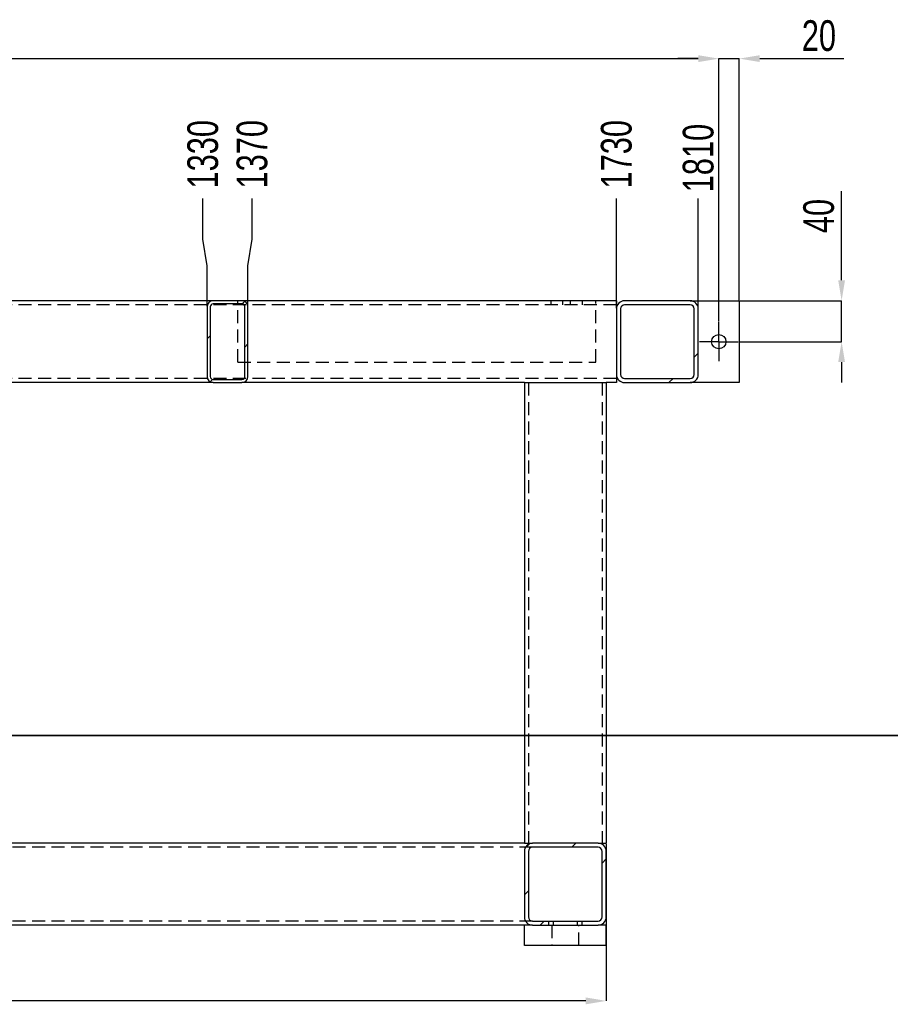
# Model space of a CAD drawing. Header units: millimetres. Extents: x 0 to 841, y 0 to 594.
# Tile 12 of 14: x 560 to 645, y 320 to 416. Entities that reach past the tile are written whole.
import ezdxf

# ---------------------------------------------------------------- set-up
doc = ezdxf.new("R2010")
doc.units = ezdxf.units.MM
doc.header["$PDSIZE"] = -1
doc.linetypes.add('CENTERX2', pattern=[20.32, 12.7, -2.54, 2.54, -2.54])
doc.linetypes.add('HIDDEN', pattern=[1.905, 1.27, -0.635])
for name, color, linetype in [('COTES', 1, 'Continuous'), ('TRAIT-FINS', 9, 'Continuous'), ('TRAIT-MIXTES', 3, 'CENTERX2'), ('TRAIT-TIRET', 2, 'HIDDEN')]:
    doc.layers.add(name, color=color, linetype=linetype)
doc.layers.add('TRAIT-FORT', color=4, linetype='Continuous', lineweight=25)
doc.styles.add('SLDTEXTSTYLE0', font='TXT', dxfattribs={"width": 0.75})
doc.dimstyles.new('SLDDIMSTYLE12', dxfattribs={"dimtxt": 3, "dimasz": 2, "dimexe": 0, "dimexo": 0.0625, "dimgap": 0.75, "dimtad": 0, "dimtih": 1, "dimtoh": 1, "dimdec": 0, "dimlfac": 10, "dimrnd": 1e-09, "dimzin": 12, "dimdsep": 46, "dimtxsty": 'SLDTEXTSTYLE0', "dimsah": 1, "dimcen": 0.09, "dimadec": 0, "dimazin": 3, "dimtfac": 1, "dimtdec": 0, "dimtofl": 0, "dimtmove": 0, "dimatfit": 3, "dimfxl": 1, "dimfrac": 2, "dimtolj": 1, "dimtzin": 12, "dimarcsym": 0})
doc.dimstyles.new('SLDDIMSTYLE2', dxfattribs={"dimtxt": 3, "dimasz": 2, "dimexe": 0, "dimexo": 0.0625, "dimgap": 0.75, "dimtad": 1, "dimdec": 0, "dimlfac": 10, "dimrnd": 1e-09, "dimzin": 12, "dimdsep": 46, "dimtxsty": 'SLDTEXTSTYLE0', "dimsah": 1, "dimcen": 0.09, "dimadec": 0, "dimazin": 3, "dimtfac": 1, "dimtdec": 0, "dimtofl": 0, "dimtmove": 0, "dimatfit": 3, "dimfxl": 1, "dimfrac": 2, "dimtolj": 1, "dimtzin": 12, "dimarcsym": 0})
doc.dimstyles.new('SLDDIMSTYLE3', dxfattribs={"dimtxt": 3, "dimasz": 2, "dimexe": 0, "dimexo": 0.0625, "dimgap": 0.75, "dimtad": 1, "dimdec": 0, "dimlfac": 10, "dimrnd": 1e-09, "dimzin": 12, "dimdsep": 46, "dimtxsty": 'SLDTEXTSTYLE0', "dimsah": 1, "dimcen": 0.09, "dimadec": 0, "dimazin": 3, "dimtfac": 1, "dimtdec": 0, "dimtmove": 0, "dimatfit": 0, "dimfxl": 1, "dimfrac": 2, "dimtolj": 1, "dimtzin": 12, "dimarcsym": 0})
pattern_1 = [(45, (0, 0), (-13.4704, 13.4704), []), (45, (4.49, 2e-323), (-13.4704, 13.4704), []), (45, (8.98, 4e-323), (-13.4704, 13.4704), []), (45, (13.47, 6e-323), (-13.4704, 13.4704), [])]

# ---------------------------------------------------------------- blocks, each defined once
blk = doc.blocks.new('_D_53')
at = {"layer": 'COTES', "color": 0, "lineweight": -2, "transparency": 16777216}
for p, q in [((577.866, 394.93), (577.866, 398.93)), ((578.271, 392.33), (577.866, 394.93)), ((578.271, 388.392), (578.271, 392.33))]:
    blk.add_line(p, q, dxfattribs=at)
at = {"layer": 'Defpoints', "color": 0, "transparency": 16777216}
for p in [(577.866, 398.93), (445.271, 388.13), (578.271, 388.33)]:
    blk.add_point(p, dxfattribs=at)
at = {"layer": 'COTES', "color": 0, "transparency": 16777216, "insert": (577.866, 403.242), "char_height": 3, "attachment_point": 5, "rotation": 90, "style": 'SLDTEXTSTYLE0'}
blk.add_mtext('\\A1;1330', dxfattribs=at)
blk = doc.blocks.new('_D_54')
at = {"layer": 'COTES', "color": 0, "lineweight": -2, "transparency": 16777216}
for p, q in [((582.676, 394.93), (582.676, 398.93)), ((582.271, 392.33), (582.676, 394.93)), ((582.271, 388.392), (582.271, 392.33))]:
    blk.add_line(p, q, dxfattribs=at)
at = {"layer": 'Defpoints', "color": 0, "transparency": 16777216}
for p in [(582.676, 398.93), (445.271, 388.13), (582.271, 388.33)]:
    blk.add_point(p, dxfattribs=at)
at = {"layer": 'COTES', "color": 0, "transparency": 16777216, "insert": (582.676, 403.242), "char_height": 3, "attachment_point": 5, "rotation": 90, "style": 'SLDTEXTSTYLE0'}
blk.add_mtext('\\A1;1370', dxfattribs=at)
blk = doc.blocks.new('_D_55')
at = {"layer": 'COTES', "color": 0, "lineweight": -2, "transparency": 16777216}
blk.add_line((618.271, 388.192), (618.271, 398.93), dxfattribs=at)
at = {"layer": 'Defpoints', "color": 0, "transparency": 16777216}
for p in [(618.271, 398.93), (445.271, 388.13), (618.271, 388.13)]:
    blk.add_point(p, dxfattribs=at)
at = {"layer": 'COTES', "color": 0, "transparency": 16777216, "insert": (618.271, 403.242), "char_height": 3, "attachment_point": 5, "rotation": 90, "style": 'SLDTEXTSTYLE0'}
blk.add_mtext('\\A1;1730', dxfattribs=at)
blk = doc.blocks.new('_D_56')
at = {"layer": 'COTES', "color": 0, "lineweight": -2, "transparency": 16777216}
blk.add_line((626.271, 388.192), (626.271, 398.93), dxfattribs=at)
at = {"layer": 'Defpoints', "color": 0, "transparency": 16777216}
for p in [(626.271, 398.93), (445.271, 388.13), (626.271, 388.13)]:
    blk.add_point(p, dxfattribs=at)
at = {"layer": 'COTES', "color": 0, "transparency": 16777216, "insert": (626.271, 402.867), "char_height": 3, "attachment_point": 5, "rotation": 90, "style": 'SLDTEXTSTYLE0'}
blk.add_mtext('\\A1;1810', dxfattribs=at)
blk = doc.blocks.new('_D_57')
at = {"layer": 'COTES', "color": 0, "lineweight": -2, "transparency": 16777216}
for p, q in [((445.271, 335.867), (445.271, 320.524)), ((617.271, 335.867), (617.271, 320.524)), ((615.271, 320.524), (447.271, 320.524))]:
    blk.add_line(p, q, dxfattribs=at)
at = {"layer": 'COTES', "color": 0, "transparency": 16777216}
for points in [[(447.271, 320.858), (447.271, 320.191), (445.271, 320.524)], [(615.271, 320.858), (615.271, 320.191), (617.271, 320.524)]]:
    blk.add_solid(points, dxfattribs=at)
at = {"layer": 'Defpoints', "color": 0, "transparency": 16777216}
for p in [(445.271, 335.93), (617.271, 335.93), (445.271, 320.524)]:
    blk.add_point(p, dxfattribs=at)
at = {"layer": 'COTES', "color": 0, "transparency": 16777216, "insert": (531.271, 324.274), "char_height": 3, "attachment_point": 2, "style": 'SLDTEXTSTYLE0'}
blk.add_mtext('\\A1;1720', dxfattribs=at)
blk = doc.blocks.new('_D_58')
at = {"layer": 'COTES', "color": 0, "lineweight": -2, "transparency": 16777216}
for p, q in [((443.271, 386.892), (443.271, 412.584)), ((445.271, 412.584), (626.271, 412.584)), ((628.271, 386.892), (628.271, 412.584))]:
    blk.add_line(p, q, dxfattribs=at)
at = {"layer": 'COTES', "color": 0, "transparency": 16777216}
for points in [[(445.271, 412.918), (445.271, 412.251), (443.271, 412.584)], [(626.271, 412.918), (626.271, 412.251), (628.271, 412.584)]]:
    blk.add_solid(points, dxfattribs=at)
at = {"layer": 'Defpoints', "color": 0, "transparency": 16777216}
for p in [(628.271, 412.584), (443.271, 386.83), (628.271, 386.83)]:
    blk.add_point(p, dxfattribs=at)
at = {"layer": 'COTES', "color": 0, "transparency": 16777216, "insert": (535.771, 416.334), "char_height": 3, "attachment_point": 2, "style": 'SLDTEXTSTYLE0'}
blk.add_mtext('\\A1;1850', dxfattribs=at)
blk = doc.blocks.new('_D_60')
at = {"layer": 'COTES', "color": 0, "lineweight": -2, "transparency": 16777216}
for p, q in [((626.271, 412.584), (624.271, 412.584)), ((628.271, 386.892), (628.271, 412.584)), ((628.271, 412.584), (630.271, 412.584)), ((630.271, 388.992), (630.271, 412.584)), ((632.271, 412.584), (640.49, 412.584))]:
    blk.add_line(p, q, dxfattribs=at)
at = {"layer": 'COTES', "color": 0, "transparency": 16777216}
for points in [[(626.271, 412.918), (626.271, 412.251), (628.271, 412.584)], [(632.271, 412.918), (632.271, 412.251), (630.271, 412.584)]]:
    blk.add_solid(points, dxfattribs=at)
at = {"layer": 'Defpoints', "color": 0, "transparency": 16777216}
for p in [(630.271, 412.584), (630.271, 388.93), (628.271, 386.83)]:
    blk.add_point(p, dxfattribs=at)
at = {"layer": 'COTES', "color": 0, "transparency": 16777216, "insert": (638.053, 416.334), "char_height": 3, "attachment_point": 2, "style": 'SLDTEXTSTYLE0'}
blk.add_mtext('\\A1;20', dxfattribs=at)
blk = doc.blocks.new('_D_61')
at = {"layer": 'COTES', "color": 0, "lineweight": -2, "transparency": 16777216}
for p, q in [((640.271, 390.93), (640.271, 399.642)), ((630.333, 388.93), (640.271, 388.93)), ((640.271, 384.93), (640.271, 388.93)), ((630.233, 384.93), (640.271, 384.93)), ((640.271, 382.93), (640.271, 380.93))]:
    blk.add_line(p, q, dxfattribs=at)
at = {"layer": 'COTES', "color": 0, "transparency": 16777216}
for points in [[(639.938, 390.93), (640.604, 390.93), (640.271, 388.93)], [(639.938, 382.93), (640.604, 382.93), (640.271, 384.93)]]:
    blk.add_solid(points, dxfattribs=at)
at = {"layer": 'Defpoints', "color": 0, "transparency": 16777216}
for p in [(630.271, 388.93), (630.171, 384.93), (640.271, 384.93)]:
    blk.add_point(p, dxfattribs=at)
at = {"layer": 'COTES', "color": 0, "transparency": 16777216, "insert": (636.521, 397.205), "char_height": 3, "attachment_point": 2, "rotation": 90, "style": 'SLDTEXTSTYLE0'}
blk.add_mtext('\\A1;40', dxfattribs=at)
blk = doc.blocks.new('SW_CENTERMARKSYMBOL_21')
at = {"layer": 'TRAIT-MIXTES', "color": 0}
for p, q in [((0, 1.2), (0, 1.9)), ((0, 0), (0, 1.2)), ((-1.2, 0), (-1.9, 0)), ((0, 0), (-1.2, 0)), ((0, 0), (0, -1.2)), ((0, 0), (1.2, 0)), ((1.2, 0), (1.9, 0)), ((0, -1.2), (0, -1.9))]:
    blk.add_line(p, q, dxfattribs=at)

msp = doc.modelspace()

# ---------------------------------------------------------------- hatches: boundary and pattern name
at = {"layer": 'TRAIT-FINS'}
h = msp.add_hatch(dxfattribs=at)
h.set_pattern_fill('DIN 201 ACIER ET FONTE', color=256, style=0, pattern_type=2)
h.set_pattern_definition(pattern_1)
edge = h.paths.add_edge_path(flags=0)
edge.add_line((578.270897, 388.329974), (578.270897, 381.529974))
edge.add_arc((578.870897, 381.529974), 0.6, 180, 270)
edge.add_line((578.870897, 380.929974), (581.670897, 380.929974))
edge.add_arc((581.670897, 381.529974), 0.6, 270, 360)
edge.add_line((582.270897, 381.529974), (582.270897, 388.329974))
edge.add_arc((581.670897, 388.329974), 0.6, 0, 90)
edge.add_line((581.670897, 388.929974), (578.870897, 388.929974))
edge.add_arc((578.870897, 388.329974), 0.6, 90, 180)
edge = h.paths.add_edge_path(flags=0)
edge.add_arc((578.870897, 381.529974), 0.3, 180, 270, ccw=False)
edge.add_line((578.570897, 381.529974), (578.570897, 388.329974))
edge.add_arc((578.870897, 388.329974), 0.3, 90, 180, ccw=False)
edge.add_line((578.870897, 388.629974), (581.670897, 388.629974))
edge.add_arc((581.670897, 388.329974), 0.3, 0, 90, ccw=False)
edge.add_line((581.970897, 388.329974), (581.970897, 381.529974))
edge.add_arc((581.670897, 381.529974), 0.3, 270, 360, ccw=False)
edge.add_line((581.670897, 381.229974), (578.870897, 381.229974))
h = msp.add_hatch(dxfattribs=at)
h.set_pattern_fill('DIN 201 ACIER ET FONTE', color=256, style=0, pattern_type=2)
h.set_pattern_definition(pattern_1)
edge = h.paths.add_edge_path(flags=0)
edge.add_arc((625.470897, 388.129974), 0.8, 0, 90)
edge.add_line((625.470897, 388.929974), (619.070897, 388.929974))
edge.add_arc((619.070897, 388.129974), 0.8, 90, 180)
edge.add_line((618.270897, 388.129974), (618.270897, 381.729974))
edge.add_arc((619.070897, 381.729974), 0.8, 180, 270)
edge.add_line((619.070897, 380.929974), (625.470897, 380.929974))
edge.add_arc((625.470897, 381.729974), 0.8, 270, 360)
edge.add_line((626.270897, 381.729974), (626.270897, 388.129974))
edge = h.paths.add_edge_path(flags=0)
edge.add_line((618.670897, 381.729974), (618.670897, 388.129974))
edge.add_arc((619.070897, 388.129974), 0.4, 90, 180, ccw=False)
edge.add_line((619.070897, 388.529974), (625.470897, 388.529974))
edge.add_arc((625.470897, 388.129974), 0.4, 0, 90, ccw=False)
edge.add_line((625.870897, 388.129974), (625.870897, 381.729974))
edge.add_arc((625.470897, 381.729974), 0.4, 270, 360, ccw=False)
edge.add_line((625.470897, 381.329974), (619.070897, 381.329974))
edge.add_arc((619.070897, 381.729974), 0.4, 180, 270, ccw=False)
h = msp.add_hatch(dxfattribs=at)
h.set_pattern_fill('DIN 201 ACIER ET FONTE', color=256, style=0, pattern_type=2)
h.set_pattern_definition(pattern_1)
edge = h.paths.add_edge_path(flags=0)
edge.add_line((616.470897, 335.929974), (610.070897, 335.929974))
edge.add_arc((610.070897, 335.129974), 0.8, 90, 180)
edge.add_line((609.270897, 335.129974), (609.270897, 328.729974))
edge.add_arc((610.070897, 328.729974), 0.8, 180, 270)
edge.add_line((610.070897, 327.929974), (616.470897, 327.929974))
edge.add_arc((616.470897, 328.729974), 0.8, 270, 360)
edge.add_line((617.270897, 328.729974), (617.270897, 335.129974))
edge.add_arc((616.470897, 335.129974), 0.8, 0, 90)
edge = h.paths.add_edge_path(flags=0)
edge.add_arc((610.070897, 335.129974), 0.4, 90, 180, ccw=False)
edge.add_line((610.070897, 335.529974), (616.470897, 335.529974))
edge.add_arc((616.470897, 335.129974), 0.4, 0, 90, ccw=False)
edge.add_line((616.870897, 335.129974), (616.870897, 328.729974))
edge.add_arc((616.470897, 328.729974), 0.4, 270, 360, ccw=False)
edge.add_line((616.470897, 328.329974), (610.070897, 328.329974))
edge.add_arc((610.070897, 328.729974), 0.4, 180, 270, ccw=False)
edge.add_line((609.670897, 328.729974), (609.670897, 335.129974))

# ---------------------------------------------------------------- linework, layer by layer
at = {"lineweight": 35}
msp.add_line((652.950897, 346.462452), (418.590897, 346.462452), dxfattribs=at)
at = {"layer": 'TRAIT-FORT', "lineweight": 25}
for p, q in [((578.870897, 388.929974), (551.170897, 388.929974)), ((581.670897, 388.929974), (578.870897, 388.929974)), ((618.270897, 388.929974), (581.670897, 388.929974)), ((618.270897, 388.929974), (618.270897, 388.129974)), ((625.470897, 388.929974), (619.070897, 388.929974)), ((625.470897, 388.929974), (630.270897, 388.929974)), ((630.270897, 388.929974), (630.270897, 380.929974)), ((578.270897, 388.329974), (578.270897, 381.529974)), ((578.570897, 388.329974), (578.570897, 381.529974)), ((581.670897, 388.629974), (578.870897, 388.629974)), ((581.970897, 381.529974), (581.970897, 388.329974)), ((582.270897, 381.529974), (582.270897, 388.329974)), ((618.270897, 388.129974), (618.270897, 381.729974)), ((618.670897, 388.129974), (618.670897, 381.729974)), ((625.470897, 388.529974), (619.070897, 388.529974)), ((625.870897, 381.729974), (625.870897, 388.129974)), ((626.270897, 381.729974), (626.270897, 388.129974)), ((578.870897, 381.229974), (581.670897, 381.229974)), ((618.270897, 381.729974), (618.270897, 380.929974)), ((619.070897, 381.329974), (625.470897, 381.329974)), ((578.870897, 380.929974), (551.170897, 380.929974)), ((578.870897, 380.929974), (581.670897, 380.929974)), ((609.270897, 380.929974), (581.670897, 380.929974)), ((609.270897, 380.929974), (609.270897, 335.929974)), ((609.270897, 380.929974), (610.070897, 380.929974)), ((610.070897, 380.929974), (616.470897, 380.929974)), ((616.470897, 380.929974), (617.270897, 380.929974)), ((618.270897, 380.929974), (617.270897, 380.929974)), ((617.270897, 380.929974), (617.270897, 335.929974)), ((619.070897, 380.929974), (625.470897, 380.929974)), ((630.270897, 380.929974), (625.470897, 380.929974)), ((609.270897, 335.929974), (535.270897, 335.929974)), ((609.270897, 335.929974), (610.070897, 335.929974)), ((616.470897, 335.929974), (610.070897, 335.929974)), ((616.470897, 335.929974), (617.270897, 335.929974)), ((609.270897, 335.129974), (609.270897, 328.729974)), ((609.670897, 335.129974), (609.670897, 328.729974)), ((616.470897, 335.529974), (610.070897, 335.529974)), ((616.870897, 328.729974), (616.870897, 335.129974)), ((617.270897, 328.729974), (617.270897, 335.129974)), ((610.070897, 328.329974), (616.470897, 328.329974)), ((609.270897, 327.929974), (535.270897, 327.929974)), ((609.270897, 325.929974), (609.270897, 327.929974)), ((610.070897, 327.929974), (609.270897, 327.929974)), ((610.070897, 327.929974), (616.470897, 327.929974)), ((617.270897, 327.929974), (616.470897, 327.929974)), ((617.270897, 325.929974), (617.270897, 327.929974)), ((617.270897, 325.929974), (609.270897, 325.929974))]:
    msp.add_line(p, q, dxfattribs=at)
msp.add_circle((628.270897, 384.929974), 0.7, dxfattribs=at)
for centre, radius, start, end in [((578.870897, 388.329974), 0.6, 90, 180), ((581.670897, 388.329974), 0.6, 0, 90), ((619.070897, 388.129974), 0.8, 90, 180), ((625.470897, 388.129974), 0.8, 0, 90), ((578.870897, 388.329974), 0.3, 90, 180), ((581.670897, 388.329974), 0.3, 0, 90), ((619.070897, 388.129974), 0.4, 90, 180), ((625.470897, 388.129974), 0.4, 0, 90), ((578.870897, 381.529974), 0.6, 180, 270), ((578.870897, 381.529974), 0.3, 180, 270), ((581.670897, 381.529974), 0.6, 270, 0), ((581.670897, 381.529974), 0.3, 270, 0), ((619.070897, 381.729974), 0.8, 180, 270), ((619.070897, 381.729974), 0.4, 180, 270), ((625.470897, 381.729974), 0.8, 270, 0), ((625.470897, 381.729974), 0.4, 270, 0), ((610.070897, 335.129974), 0.8, 90, 180), ((616.470897, 335.129974), 0.8, 0, 90), ((610.070897, 335.129974), 0.4, 90, 180), ((616.470897, 335.129974), 0.4, 0, 90), ((610.070897, 328.729974), 0.8, 180, 270), ((610.070897, 328.729974), 0.4, 180, 270), ((616.470897, 328.729974), 0.4, 270, 0), ((616.470897, 328.729974), 0.8, 270, 0)]:
    msp.add_arc(centre, radius, start, end, dxfattribs=at)
at = {"layer": 'TRAIT-TIRET'}
for p, q in [((581.270897, 382.929974), (581.270897, 388.929974)), ((611.847597, 388.929974), (611.847597, 388.529974)), ((613.047597, 388.529974), (613.047597, 388.929974)), ((613.752597, 388.929974), (613.752597, 388.529974)), ((614.952597, 388.529974), (614.952597, 388.929974)), ((616.270897, 382.929974), (616.270897, 388.929974)), ((618.270897, 388.529974), (534.470897, 388.529974)), ((581.270897, 382.929974), (616.270897, 382.929974)), ((618.270897, 381.329974), (534.470897, 381.329974)), ((609.670897, 380.929974), (609.670897, 335.929974)), ((616.870897, 380.929974), (616.870897, 335.929974)), ((610.070897, 335.529974), (534.470897, 335.529974)), ((610.070897, 328.329974), (534.470897, 328.329974)), ((611.620897, 328.329974), (611.620897, 327.929974)), ((612.10417, 327.929974), (612.10417, 328.329974)), ((614.437623, 328.329974), (614.437623, 327.929974)), ((614.920897, 327.929974), (614.920897, 328.329974)), ((611.945897, 327.929974), (611.945897, 325.929974)), ((614.595897, 325.929974), (614.595897, 327.929974))]:
    msp.add_line(p, q, dxfattribs=at)

# ---------------------------------------------------------------- block references
at = {"layer": 'TRAIT-MIXTES'}
msp.add_blockref('SW_CENTERMARKSYMBOL_21', (628.270897, 384.929974), dxfattribs=at)

# ---------------------------------------------------------------- dimensions: what is measured, and where the dimension line sits
at = {"layer": 'COTES'}
for base, p1, p2, dimstyle, picture, middle in [((628.270897, 412.584343), (443.270897, 386.829974), (628.270897, 386.829974), 'SLDDIMSTYLE2', '_D_58', (535.770897, 412.584343)), ((630.270897, 412.584343), (628.270897, 386.829974), (630.270897, 388.929974), 'SLDDIMSTYLE3', '_D_60', (638.052784, 412.584343)), ((445.270897, 320.524228), (617.270897, 335.929974), (445.270897, 335.929974), 'SLDDIMSTYLE2', '_D_57', (531.270897, 320.524228))]:
    dim = msp.add_linear_dim(base=base, p1=p1, p2=p2, dimstyle=dimstyle, dxfattribs=at)
    dim.commit()
    dim.dimension.update_dxf_attribs({"geometry": picture, "text_midpoint": middle, "dimtype": 160})
for feature_location, offset, picture, middle in [((578.270897, 388.329974), (-0.405063, 10.6), '_D_53', (577.865834, 403.242474)), ((582.270897, 388.329974), (0.405063, 10.6), '_D_54', (582.675959, 403.242474)), ((618.270897, 388.129974), (0, 10.8), '_D_55', (618.270897, 403.242474)), ((626.270897, 388.129974), (0, 10.8), '_D_56', (626.270897, 402.867474))]:
    dim = msp.add_ordinate_dim(feature_location=feature_location, offset=offset, dtype=1, origin=(445.270897, 388.129974), dimstyle='SLDDIMSTYLE12', dxfattribs=at)
    dim.commit()
    dim.dimension.update_dxf_attribs({"geometry": picture, "text_midpoint": middle})
dim = msp.add_linear_dim(base=(640.270897, 384.929974), p1=(630.270897, 388.929974), p2=(630.170897, 384.929974), angle=90, dimstyle='SLDDIMSTYLE3', dxfattribs=at)
dim.commit()
dim.dimension.update_dxf_attribs({"geometry": '_D_61', "text_midpoint": (640.270897, 397.204581), "dimtype": 160})

doc.saveas('drawing.dxf')
